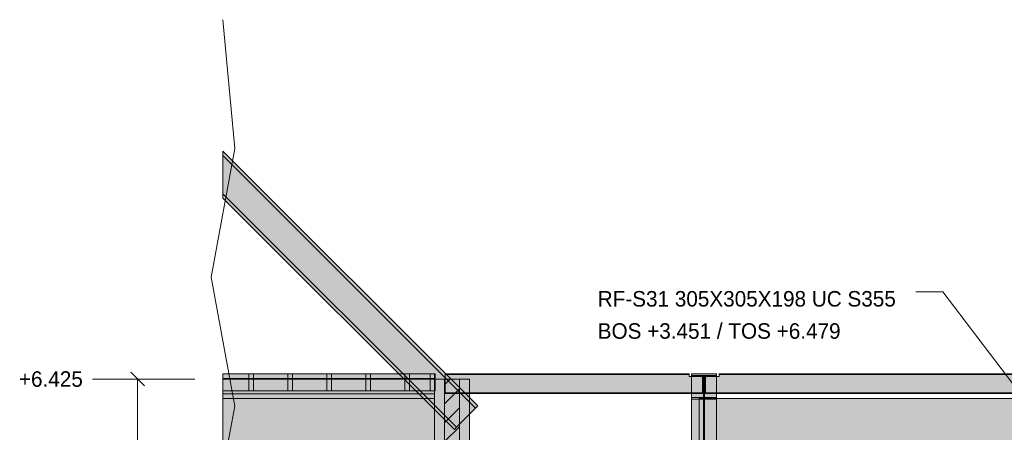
# Model space of a CAD drawing. Header units: millimetres. Extents: x 8750 to 43375, y -8109 to 26244.
# Tile 3 of 8: x 14381 to 24476, y 5879 to 10107. Entities that reach past the tile are written whole.
import ezdxf

# ---------------------------------------------------------------- set-up
doc = ezdxf.new("R2010")
doc.units = ezdxf.units.MM
for name, color, linetype in [('FILL-C_BDBDBF', 7, 'Continuous'), ('FILL-EPS', 7, 'Continuous'), ('FILL-WHITE', 7, 'Continuous'), ('LINE-CORE', 7, 'Continuous'), ('LINE-INK', 7, 'Continuous'), ('LINE-STEEL_GREY', 7, 'Continuous'), ('TEXT-INK', 7, 'Continuous')]:
    doc.layers.add(name, color=color, linetype=linetype)

msp = doc.modelspace()

# ---------------------------------------------------------------- hatches: boundary and pattern name
at = {"layer": 'FILL-C_BDBDBF', "true_color": 0xbdbdbf}
h = msp.add_hatch(color=256, dxfattribs=at)
h.dxf.hatch_style = 1
h.paths.add_polyline_path([(18889, 3350), (18737, 3350), (18737, 6425), (18889, 6425)])
at = {"layer": 'FILL-EPS', "true_color": 0xccffff}
h = msp.add_hatch(color=256, dxfattribs=at)
h.dxf.hatch_style = 1
h.paths.add_polyline_path([(18737, 6425), (18737, 3350), (18733, 3350), (18635, 3350), (18635, 5013), (18635, 6043), (18635, 6425)])
h = msp.add_hatch(color=256, dxfattribs=at)
h.dxf.hatch_style = 1
h.paths.add_polyline_path([(18991, 6425), (18991, 6043), (18991, 4380), (18991, 3350), (18889, 3350), (18889, 6425), (18893, 6425)])
at = {"layer": 'FILL-WHITE', "true_color": 0xffffff}
h = msp.add_hatch(color=256, dxfattribs=at)
h.dxf.hatch_style = 1
h.paths.add_polyline_path([(19077, 6149), (19055, 6127), (16465, 8716), (16465, 8760)])
h = msp.add_hatch(color=256, dxfattribs=at)
h.dxf.hatch_style = 1
h.paths.add_polyline_path([(19077, 6149), (19055, 6127), (16465, 8716), (16465, 8760)])
h = msp.add_hatch(color=256, dxfattribs=at)
h.dxf.hatch_style = 1
h.paths.add_polyline_path([(19077, 6149), (19055, 6127), (16465, 8716), (16465, 8760)])
h = msp.add_hatch(color=256, dxfattribs=at)
h.dxf.hatch_style = 1
h.paths.add_polyline_path([(19077, 6149), (19055, 6127), (16465, 8716), (16465, 8760)])
h = msp.add_hatch(color=256, dxfattribs=at)
h.dxf.hatch_style = 1
h.paths.add_polyline_path([(19077, 6149), (19055, 6127), (16465, 8716), (16465, 8760)])
h = msp.add_hatch(color=256, dxfattribs=at)
h.dxf.hatch_style = 1
h.paths.add_polyline_path([(19077, 6149), (19055, 6127), (16465, 8716), (16465, 8760)])
h = msp.add_hatch(color=256, dxfattribs=at)
h.dxf.hatch_style = 1
h.paths.add_polyline_path([(19055, 6127), (18859, 5931), (16465, 8324), (16465, 8716)])
h = msp.add_hatch(color=256, dxfattribs=at)
h.dxf.hatch_style = 1
h.paths.add_polyline_path([(19055, 6127), (19055, 6127), (18859, 5931), (16465, 8324), (16465, 8716)])
h = msp.add_hatch(color=256, dxfattribs=at)
h.dxf.hatch_style = 1
h.paths.add_polyline_path([(19055, 6127), (18859, 5931), (16465, 8324), (16465, 8716)])
h = msp.add_hatch(color=256, dxfattribs=at)
h.dxf.hatch_style = 1
h.paths.add_polyline_path([(19055, 6127), (18859, 5931), (16465, 8324), (16465, 8716)])
h = msp.add_hatch(color=256, dxfattribs=at)
h.dxf.hatch_style = 1
h.paths.add_polyline_path([(19055, 6127), (18859, 5931), (16465, 8324), (16465, 8716)])
h = msp.add_hatch(color=256, dxfattribs=at)
h.dxf.hatch_style = 1
h.paths.add_polyline_path([(19055, 6127), (18859, 5931), (16465, 8324), (16465, 8716)])
h = msp.add_hatch(color=256, dxfattribs=at)
h.dxf.hatch_style = 1
h.paths.add_polyline_path([(18859, 5931), (18859, 5931), (18859, 5931), (18859, 5931), (18837, 5908), (16465, 8280), (16465, 8324)])
h = msp.add_hatch(color=256, dxfattribs=at)
h.dxf.hatch_style = 1
h.paths.add_polyline_path([(18859, 5931), (18859, 5931), (18859, 5931), (18859, 5931), (18837, 5908), (16465, 8280), (16465, 8324)])
h = msp.add_hatch(color=256, dxfattribs=at)
h.dxf.hatch_style = 1
h.paths.add_polyline_path([(18859, 5931), (18859, 5931), (18859, 5931), (18859, 5931), (18837, 5908), (16465, 8280), (16465, 8324)])
h = msp.add_hatch(color=256, dxfattribs=at)
h.dxf.hatch_style = 1
h.paths.add_polyline_path([(18859, 5931), (18859, 5931), (18859, 5931), (18859, 5931), (18837, 5908), (16465, 8280), (16465, 8324)])
h = msp.add_hatch(color=256, dxfattribs=at)
h.dxf.hatch_style = 1
h.paths.add_polyline_path([(18859, 5931), (18859, 5931), (18859, 5931), (18859, 5931), (18837, 5908), (16465, 8280), (16465, 8324)])
h = msp.add_hatch(color=256, dxfattribs=at)
h.dxf.hatch_style = 1
h.paths.add_polyline_path([(18859, 5931), (18859, 5931), (18859, 5931), (18859, 5931), (18837, 5908), (16465, 8280), (16465, 8324)])
h = msp.add_hatch(color=256, dxfattribs=at)
h.dxf.hatch_style = 1
h.paths.add_polyline_path([(18635, 6479), (18635, 6432), (16465, 6432), (16465, 6479)])
h = msp.add_hatch(color=256, dxfattribs=at)
h.dxf.hatch_style = 1
h.paths.add_polyline_path([(18635, 6479), (18635, 6479), (18635, 6432), (16465, 6432), (16465, 6479)])
h = msp.add_hatch(color=256, dxfattribs=at)
h.dxf.hatch_style = 1
h.paths.add_polyline_path([(18635, 6479), (18635, 6432), (16465, 6432), (16465, 6479)])
h = msp.add_hatch(color=256, dxfattribs=at)
h.dxf.hatch_style = 1
h.paths.add_polyline_path([(18635, 6479), (18635, 6479), (18635, 6432), (16465, 6432), (16465, 6479)])
h = msp.add_hatch(color=256, dxfattribs=at)
h.dxf.hatch_style = 1
h.paths.add_polyline_path([(18635, 6479), (18635, 6432), (16465, 6432), (16465, 6479)])
h = msp.add_hatch(color=256, dxfattribs=at)
h.dxf.hatch_style = 1
h.paths.add_polyline_path([(18635, 6479), (18635, 6479), (18635, 6432), (16465, 6432), (16465, 6479)])
h = msp.add_hatch(color=256, dxfattribs=at)
h.dxf.hatch_style = 1
h.paths.add_polyline_path([(18635, 6479), (18635, 6432), (16465, 6432), (16465, 6479)])
h = msp.add_hatch(color=256, dxfattribs=at)
h.dxf.hatch_style = 1
h.paths.add_polyline_path([(18635, 6479), (18635, 6479), (18635, 6432), (16465, 6432), (16465, 6479)])
h = msp.add_hatch(color=256, dxfattribs=at)
h.dxf.hatch_style = 1
h.paths.add_polyline_path([(18635, 6479), (18635, 6432), (16465, 6432), (16465, 6479)])
h = msp.add_hatch(color=256, dxfattribs=at)
h.dxf.hatch_style = 1
h.paths.add_polyline_path([(18635, 6479), (18635, 6479), (18635, 6432), (16465, 6432), (16465, 6479)])
h = msp.add_hatch(color=256, dxfattribs=at)
h.dxf.hatch_style = 1
h.paths.add_polyline_path([(18635, 6479), (18635, 6432), (16465, 6432), (16465, 6479)])
h = msp.add_hatch(color=256, dxfattribs=at)
h.dxf.hatch_style = 1
h.paths.add_polyline_path([(18635, 6479), (18635, 6479), (18635, 6432), (16465, 6432), (16465, 6479)])
h = msp.add_hatch(color=256, dxfattribs=at)
h.dxf.hatch_style = 1
h.paths.add_polyline_path([(18635, 6479), (18635, 6432), (16465, 6432), (16465, 6479)])
h = msp.add_hatch(color=256, dxfattribs=at)
h.dxf.hatch_style = 1
h.paths.add_polyline_path([(18635, 6479), (18635, 6479), (18635, 6432), (16465, 6432), (16465, 6479)])
h = msp.add_hatch(color=256, dxfattribs=at)
h.dxf.hatch_style = 1
h.paths.add_polyline_path([(18635, 6479), (18635, 6432), (16465, 6432), (16465, 6479)])
h = msp.add_hatch(color=256, dxfattribs=at)
h.dxf.hatch_style = 1
h.paths.add_polyline_path([(18635, 6479), (18635, 6479), (18635, 6432), (16465, 6432), (16465, 6479)])
h = msp.add_hatch(color=256, dxfattribs=at)
h.dxf.hatch_style = 1
h.paths.add_polyline_path([(18635, 6479), (18635, 6432), (16465, 6432), (16465, 6479)])
h = msp.add_hatch(color=256, dxfattribs=at)
h.dxf.hatch_style = 1
h.paths.add_polyline_path([(18635, 6479), (18635, 6479), (18635, 6432), (16465, 6432), (16465, 6479)])
h = msp.add_hatch(color=256, dxfattribs=at)
h.dxf.hatch_style = 1
h.paths.add_polyline_path([(18635, 6479), (18635, 6432), (16465, 6432), (16465, 6479)])
h = msp.add_hatch(color=256, dxfattribs=at)
h.dxf.hatch_style = 1
h.paths.add_polyline_path([(18635, 6479), (18635, 6479), (18635, 6432), (16465, 6432), (16465, 6479)])
h = msp.add_hatch(color=256, dxfattribs=at)
h.dxf.hatch_style = 1
h.paths.add_polyline_path([(18635, 6479), (18635, 6432), (16465, 6432), (16465, 6479)])
h = msp.add_hatch(color=256, dxfattribs=at)
h.dxf.hatch_style = 1
h.paths.add_polyline_path([(18635, 6479), (18635, 6479), (18635, 6432), (16465, 6432), (16465, 6479)])
h = msp.add_hatch(color=256, dxfattribs=at)
h.dxf.hatch_style = 1
h.paths.add_polyline_path([(18635, 6479), (18635, 6432), (16465, 6432), (16465, 6479)])
h = msp.add_hatch(color=256, dxfattribs=at)
h.dxf.hatch_style = 1
h.paths.add_polyline_path([(18635, 6479), (18635, 6479), (18635, 6432), (16465, 6432), (16465, 6479)])
h = msp.add_hatch(color=256, dxfattribs=at)
h.dxf.hatch_style = 1
h.paths.add_polyline_path([(18635, 6479), (18635, 6432), (16465, 6432), (16465, 6479)])
h = msp.add_hatch(color=256, dxfattribs=at)
h.dxf.hatch_style = 1
h.paths.add_polyline_path([(18635, 6479), (18635, 6479), (18635, 6432), (16465, 6432), (16465, 6479)])
h = msp.add_hatch(color=256, dxfattribs=at)
h.dxf.hatch_style = 1
h.paths.add_polyline_path([(18635, 6479), (18635, 6432), (16465, 6432), (16465, 6479)])
h = msp.add_hatch(color=256, dxfattribs=at)
h.dxf.hatch_style = 1
h.paths.add_polyline_path([(18635, 6479), (18635, 6479), (18635, 6432), (16465, 6432), (16465, 6479)])
h = msp.add_hatch(color=256, dxfattribs=at)
h.dxf.hatch_style = 1
h.paths.add_polyline_path([(18635, 6479), (18635, 6432), (16465, 6432), (16465, 6479)])
h = msp.add_hatch(color=256, dxfattribs=at)
h.dxf.hatch_style = 1
h.paths.add_polyline_path([(18635, 6479), (18635, 6479), (18635, 6432), (16465, 6432), (16465, 6479)])
h = msp.add_hatch(color=256, dxfattribs=at)
h.dxf.hatch_style = 1
h.paths.add_polyline_path([(18635, 6479), (18635, 6432), (16465, 6432), (16465, 6479)])
h = msp.add_hatch(color=256, dxfattribs=at)
h.dxf.hatch_style = 1
h.paths.add_polyline_path([(18635, 6479), (18635, 6479), (18635, 6432), (16465, 6432), (16465, 6479)])
h = msp.add_hatch(color=256, dxfattribs=at)
h.dxf.hatch_style = 1
h.paths.add_polyline_path([(18635, 6479), (18635, 6432), (16465, 6432), (16465, 6479)])
h = msp.add_hatch(color=256, dxfattribs=at)
h.dxf.hatch_style = 1
h.paths.add_polyline_path([(18635, 6479), (18635, 6479), (18635, 6432), (16465, 6432), (16465, 6479)])
h = msp.add_hatch(color=256, dxfattribs=at)
h.dxf.hatch_style = 1
h.paths.add_polyline_path([(18635, 6479), (18635, 6432), (16465, 6432), (16465, 6479)])
h = msp.add_hatch(color=256, dxfattribs=at)
h.dxf.hatch_style = 1
h.paths.add_polyline_path([(18635, 6479), (18635, 6479), (18635, 6432), (16465, 6432), (16465, 6479)])
h = msp.add_hatch(color=256, dxfattribs=at)
h.dxf.hatch_style = 1
h.paths.add_polyline_path([(18635, 6479), (18635, 6432), (16465, 6432), (16465, 6479)])
h = msp.add_hatch(color=256, dxfattribs=at)
h.dxf.hatch_style = 1
h.paths.add_polyline_path([(18635, 6479), (18635, 6479), (18635, 6432), (16465, 6432), (16465, 6479)])
h = msp.add_hatch(color=256, dxfattribs=at)
h.dxf.hatch_style = 1
h.paths.add_polyline_path([(18635, 6479), (18635, 6432), (16465, 6432), (16465, 6479)])
h = msp.add_hatch(color=256, dxfattribs=at)
h.dxf.hatch_style = 1
h.paths.add_polyline_path([(18635, 6479), (18635, 6479), (18635, 6432), (16465, 6432), (16465, 6479)])
h = msp.add_hatch(color=256, dxfattribs=at)
h.dxf.hatch_style = 1
h.paths.add_polyline_path([(18635, 6479), (18635, 6304), (16465, 6304), (16465, 6479)])
h = msp.add_hatch(color=256, dxfattribs=at)
h.dxf.hatch_style = 1
h.paths.add_polyline_path([(18635, 6479), (18635, 6304), (16465, 6304), (16465, 6479)])
h = msp.add_hatch(color=256, dxfattribs=at)
h.dxf.hatch_style = 1
h.paths.add_polyline_path([(18635, 6479), (18635, 6304), (16465, 6304), (16465, 6479)])
h = msp.add_hatch(color=256, dxfattribs=at)
h.dxf.hatch_style = 1
h.paths.add_polyline_path([(18635, 6479), (18635, 6304), (16465, 6304), (16465, 6479)])
h = msp.add_hatch(color=256, dxfattribs=at)
h.dxf.hatch_style = 1
h.paths.add_polyline_path([(16779, 6479), (16779, 6304), (16729, 6304), (16729, 6479)])
h = msp.add_hatch(color=256, dxfattribs=at)
h.dxf.hatch_style = 1
h.paths.add_polyline_path([(16729, 6479), (16779, 6479), (16779, 6304), (16729, 6304)])
h = msp.add_hatch(color=256, dxfattribs=at)
h.dxf.hatch_style = 1
h.paths.add_polyline_path([(17179, 6479), (17179, 6304), (17129, 6304), (17129, 6479)])
h = msp.add_hatch(color=256, dxfattribs=at)
h.dxf.hatch_style = 1
h.paths.add_polyline_path([(17129, 6479), (17179, 6479), (17179, 6304), (17129, 6304)])
h = msp.add_hatch(color=256, dxfattribs=at)
h.dxf.hatch_style = 1
h.paths.add_polyline_path([(17579, 6479), (17579, 6304), (17529, 6304), (17529, 6479)])
h = msp.add_hatch(color=256, dxfattribs=at)
h.dxf.hatch_style = 1
h.paths.add_polyline_path([(17529, 6479), (17579, 6479), (17579, 6304), (17529, 6304)])
h = msp.add_hatch(color=256, dxfattribs=at)
h.dxf.hatch_style = 1
h.paths.add_polyline_path([(17979, 6479), (17979, 6304), (17929, 6304), (17929, 6479)])
h = msp.add_hatch(color=256, dxfattribs=at)
h.dxf.hatch_style = 1
h.paths.add_polyline_path([(17929, 6479), (17979, 6479), (17979, 6304), (17929, 6304)])
h = msp.add_hatch(color=256, dxfattribs=at)
h.dxf.hatch_style = 1
h.paths.add_polyline_path([(18379, 6479), (18379, 6304), (18329, 6304), (18329, 6479)])
h = msp.add_hatch(color=256, dxfattribs=at)
h.dxf.hatch_style = 1
h.paths.add_polyline_path([(18329, 6479), (18379, 6479), (18379, 6304), (18329, 6304)])
h = msp.add_hatch(color=256, dxfattribs=at)
h.dxf.hatch_style = 1
h.paths.add_polyline_path([(18640, 6479), (18640, 6304), (18590, 6304), (18590, 6479)])
h = msp.add_hatch(color=256, dxfattribs=at)
h.dxf.hatch_style = 1
h.paths.add_polyline_path([(18590, 6479), (18640, 6479), (18640, 6304), (18590, 6304)])
h = msp.add_hatch(color=256, dxfattribs=at)
h.dxf.hatch_style = 1
h.paths.add_polyline_path([(18742, 6479), (21245, 6479), (21245, 6479), (21245, 6471), (18742, 6471), (18742, 6471)])
h = msp.add_hatch(color=256, dxfattribs=at)
h.dxf.hatch_style = 1
h.paths.add_polyline_path([(21245, 6479), (21245, 6471), (18742, 6471), (18742, 6479)])
h = msp.add_hatch(color=256, dxfattribs=at)
h.dxf.hatch_style = 1
h.paths.add_polyline_path([(18742, 6471), (21245, 6471), (21245, 6450), (21383, 6450), (21383, 6284), (21245, 6284), (18742, 6284)])
h = msp.add_hatch(color=256, dxfattribs=at)
h.dxf.hatch_style = 1
h.paths.add_polyline_path([(21245, 6471), (21245, 6450), (21383, 6450), (21383, 6284), (21245, 6284), (18742, 6284), (18742, 6471)])
h = msp.add_hatch(color=256, dxfattribs=at)
h.dxf.hatch_style = 1
h.paths.add_polyline_path([(21270, 6479), (21270, 6479), (21268, 6479), (21268, 6479), (21268, 6479)])
h = msp.add_hatch(color=256, dxfattribs=at)
h.dxf.hatch_style = 1
h.paths.add_polyline_path([(21270, 6479), (21270, 6479), (21268, 6479), (21268, 6479), (21268, 6479)])
h = msp.add_hatch(color=256, dxfattribs=at)
h.dxf.hatch_style = 1
h.paths.add_polyline_path([(21270, 6479), (21526, 6479), (21526, 3642), (21270, 3642)])
h = msp.add_hatch(color=256, dxfattribs=at)
h.dxf.hatch_style = 1
h.paths.add_polyline_path([(21526, 6479), (21526, 6462), (21526, 6462), (21526, 6462), (21270, 6462), (21270, 6462), (21270, 6462), (21270, 6479)])
h = msp.add_hatch(color=256, dxfattribs=at)
h.dxf.hatch_style = 1
h.paths.add_polyline_path([(21526, 6479), (21526, 6462), (21526, 6462), (21526, 6462), (21403, 6462), (21403, 6236), (21526, 6236), (21526, 6219), (21526, 6219), (21526, 6219), (21270, 6219), (21270, 6236), (21270, 6236), (21270, 6236), (21393, 6236), (21393, 6462), (21270, 6462), (21270, 6479)])
h = msp.add_hatch(color=256, dxfattribs=at)
h.dxf.hatch_style = 1
h.paths.add_polyline_path([(21393, 6462), (21393, 3630), (21270, 3630), (21270, 6462)])
h = msp.add_hatch(color=256, dxfattribs=at)
h.dxf.hatch_style = 1
h.paths.add_polyline_path([(21270, 6219), (21270, 6236), (21270, 6236), (21270, 6236), (21393, 6236), (21393, 6462), (21393, 6462), (21403, 6462), (21403, 6462), (21403, 6236), (21526, 6236), (21526, 6236), (21526, 6236), (21526, 6219), (21526, 6219), (21526, 6219), (21270, 6219), (21270, 6219)])
h = msp.add_hatch(color=256, dxfattribs=at)
h.dxf.hatch_style = 1
h.paths.add_polyline_path([(21526, 6462), (21526, 3630), (21403, 3630), (21403, 6462)])
h = msp.add_hatch(color=256, dxfattribs=at)
h.dxf.hatch_style = 1
h.paths.add_polyline_path([(21413, 6450), (21551, 6450), (21551, 6471), (26087, 6471), (26087, 6471), (26087, 6471), (26087, 6471), (26087, 6450), (26225, 6450), (26225, 6284), (26087, 6284), (21551, 6284), (21551, 6284), (21413, 6284)])
h = msp.add_hatch(color=256, dxfattribs=at)
h.dxf.hatch_style = 1
h.paths.add_polyline_path([(21551, 6450), (21551, 6471), (21551, 6471), (21551, 6471), (21551, 6471), (26087, 6471), (26087, 6450), (26225, 6450), (26225, 6284), (26087, 6284), (26087, 6284), (21551, 6284), (21413, 6284), (21413, 6450)])
h = msp.add_hatch(color=256, dxfattribs=at)
h.dxf.hatch_style = 1
h.paths.add_polyline_path([(21526, 6479), (21528, 6479), (21528, 6479), (21528, 6479), (21526, 6479)])
h = msp.add_hatch(color=256, dxfattribs=at)
h.dxf.hatch_style = 1
h.paths.add_polyline_path([(21551, 6479), (26087, 6479), (26087, 6471), (21551, 6471)])
h = msp.add_hatch(color=256, dxfattribs=at)
h.dxf.hatch_style = 1
h.paths.add_polyline_path([(26087, 6479), (26087, 6471), (21551, 6471), (21551, 6479)])
h = msp.add_hatch(color=256, dxfattribs=at)
h.dxf.hatch_style = 1
h.paths.add_polyline_path([(18635, 6432), (18635, 6272), (16465, 6272), (16465, 6432)])
h = msp.add_hatch(color=256, dxfattribs=at)
h.dxf.hatch_style = 1
h.paths.add_polyline_path([(18635, 6432), (18635, 6272), (16465, 6272), (16465, 6432)])
h = msp.add_hatch(color=256, dxfattribs=at)
h.dxf.hatch_style = 1
h.paths.add_polyline_path([(18635, 6432), (18635, 6272), (16465, 6272), (16465, 6432)])
h = msp.add_hatch(color=256, dxfattribs=at)
h.dxf.hatch_style = 1
h.paths.add_polyline_path([(18635, 6432), (18635, 6272), (16465, 6272), (16465, 6432)])
h = msp.add_hatch(color=256, dxfattribs=at)
h.dxf.hatch_style = 1
h.paths.add_polyline_path([(18635, 6432), (18635, 6272), (16465, 6272), (16465, 6432)])
h = msp.add_hatch(color=256, dxfattribs=at)
h.dxf.hatch_style = 1
h.paths.add_polyline_path([(18635, 6432), (18635, 6272), (16465, 6272), (16465, 6432)])
h = msp.add_hatch(color=256, dxfattribs=at)
h.dxf.hatch_style = 1
h.paths.add_polyline_path([(18635, 6432), (18635, 6272), (16465, 6272), (16465, 6432)])
h = msp.add_hatch(color=256, dxfattribs=at)
h.dxf.hatch_style = 1
h.paths.add_polyline_path([(18635, 6432), (18635, 6272), (16465, 6272), (16465, 6432)])
h = msp.add_hatch(color=256, dxfattribs=at)
h.dxf.hatch_style = 1
h.paths.add_polyline_path([(18635, 6432), (18635, 6272), (16465, 6272), (16465, 6432)])
h = msp.add_hatch(color=256, dxfattribs=at)
h.dxf.hatch_style = 1
h.paths.add_polyline_path([(18635, 6432), (18635, 6272), (16465, 6272), (16465, 6432)])
h = msp.add_hatch(color=256, dxfattribs=at)
h.dxf.hatch_style = 1
h.paths.add_polyline_path([(18635, 6432), (18635, 6272), (16465, 6272), (16465, 6432)])
h = msp.add_hatch(color=256, dxfattribs=at)
h.dxf.hatch_style = 1
h.paths.add_polyline_path([(18635, 6432), (18635, 6272), (16465, 6272), (16465, 6432)])
h = msp.add_hatch(color=256, dxfattribs=at)
h.dxf.hatch_style = 1
h.paths.add_polyline_path([(18635, 6432), (18635, 6272), (16465, 6272), (16465, 6432)])
h = msp.add_hatch(color=256, dxfattribs=at)
h.dxf.hatch_style = 1
h.paths.add_polyline_path([(18635, 6432), (18635, 6272), (16465, 6272), (16465, 6432)])
h = msp.add_hatch(color=256, dxfattribs=at)
h.dxf.hatch_style = 1
h.paths.add_polyline_path([(18635, 6432), (18635, 6272), (16465, 6272), (16465, 6432)])
h = msp.add_hatch(color=256, dxfattribs=at)
h.dxf.hatch_style = 1
h.paths.add_polyline_path([(18635, 6432), (18635, 6272), (16465, 6272), (16465, 6432)])
h = msp.add_hatch(color=256, dxfattribs=at)
h.dxf.hatch_style = 1
h.paths.add_polyline_path([(18635, 6432), (18635, 6272), (16465, 6272), (16465, 6432)])
h = msp.add_hatch(color=256, dxfattribs=at)
h.dxf.hatch_style = 1
h.paths.add_polyline_path([(18635, 6432), (18635, 6272), (16465, 6272), (16465, 6432)])
h = msp.add_hatch(color=256, dxfattribs=at)
h.dxf.hatch_style = 1
h.paths.add_polyline_path([(18635, 6432), (18635, 6272), (16465, 6272), (16465, 6432)])
h = msp.add_hatch(color=256, dxfattribs=at)
h.dxf.hatch_style = 1
h.paths.add_polyline_path([(18635, 6432), (18635, 6272), (16465, 6272), (16465, 6432)])
h = msp.add_hatch(color=256, dxfattribs=at)
h.dxf.hatch_style = 1
h.paths.add_polyline_path([(18635, 6432), (18635, 6272), (16465, 6272), (16465, 6432)])
h = msp.add_hatch(color=256, dxfattribs=at)
h.dxf.hatch_style = 1
h.paths.add_polyline_path([(18635, 6432), (18635, 6272), (16465, 6272), (16465, 6432)])
h = msp.add_hatch(color=256, dxfattribs=at)
h.dxf.hatch_style = 1
h.paths.add_polyline_path([(18635, 6432), (18635, 6272), (16465, 6272), (16465, 6432)])
h = msp.add_hatch(color=256, dxfattribs=at)
h.dxf.hatch_style = 1
h.paths.add_polyline_path([(18635, 6432), (18635, 6272), (16465, 6272), (16465, 6432)])
h = msp.add_hatch(color=256, dxfattribs=at)
h.dxf.hatch_style = 1
h.paths.add_polyline_path([(18635, 6432), (18635, 6272), (16465, 6272), (16465, 6432)])
h = msp.add_hatch(color=256, dxfattribs=at)
h.dxf.hatch_style = 1
h.paths.add_polyline_path([(18635, 6432), (18635, 6272), (16465, 6272), (16465, 6432)])
h = msp.add_hatch(color=256, dxfattribs=at)
h.dxf.hatch_style = 1
h.paths.add_polyline_path([(18635, 6432), (18635, 6272), (16465, 6272), (16465, 6432)])
h = msp.add_hatch(color=256, dxfattribs=at)
h.dxf.hatch_style = 1
h.paths.add_polyline_path([(18635, 6432), (18635, 6272), (16465, 6272), (16465, 6432)])
h = msp.add_hatch(color=256, dxfattribs=at)
h.dxf.hatch_style = 1
h.paths.add_polyline_path([(18635, 6432), (18635, 6272), (16465, 6272), (16465, 6432)])
h = msp.add_hatch(color=256, dxfattribs=at)
h.dxf.hatch_style = 1
h.paths.add_polyline_path([(18635, 6432), (18635, 6272), (16465, 6272), (16465, 6432)])
h = msp.add_hatch(color=256, dxfattribs=at)
h.dxf.hatch_style = 1
h.paths.add_polyline_path([(18635, 6432), (18635, 6272), (16465, 6272), (16465, 6432)])
h = msp.add_hatch(color=256, dxfattribs=at)
h.dxf.hatch_style = 1
h.paths.add_polyline_path([(18635, 6432), (18635, 6272), (16465, 6272), (16465, 6432)])
h = msp.add_hatch(color=256, dxfattribs=at)
h.dxf.hatch_style = 1
h.paths.add_polyline_path([(18635, 6432), (18635, 6272), (16465, 6272), (16465, 6432)])
h = msp.add_hatch(color=256, dxfattribs=at)
h.dxf.hatch_style = 1
h.paths.add_polyline_path([(18635, 6432), (18635, 6272), (16465, 6272), (16465, 6432)])
h = msp.add_hatch(color=256, dxfattribs=at)
h.dxf.hatch_style = 1
h.paths.add_polyline_path([(18635, 6432), (18635, 6272), (16465, 6272), (16465, 6432)])
h = msp.add_hatch(color=256, dxfattribs=at)
h.dxf.hatch_style = 1
h.paths.add_polyline_path([(18635, 6432), (18635, 6272), (16465, 6272), (16465, 6432)])
h = msp.add_hatch(color=256, dxfattribs=at)
h.dxf.hatch_style = 1
h.paths.add_polyline_path([(18635, 6432), (18635, 6272), (16465, 6272), (16465, 6432)])
h = msp.add_hatch(color=256, dxfattribs=at)
h.dxf.hatch_style = 1
h.paths.add_polyline_path([(18635, 6432), (18635, 6272), (16465, 6272), (16465, 6432)])
h = msp.add_hatch(color=256, dxfattribs=at)
h.dxf.hatch_style = 1
h.paths.add_polyline_path([(18635, 6432), (18635, 6272), (16465, 6272), (16465, 6432)])
h = msp.add_hatch(color=256, dxfattribs=at)
h.dxf.hatch_style = 1
h.paths.add_polyline_path([(18635, 6432), (18635, 6272), (16465, 6272), (16465, 6432)])
h = msp.add_hatch(color=256, dxfattribs=at)
h.dxf.hatch_style = 1
h.paths.add_polyline_path([(18635, 6425), (18635, 3558), (16465, 3558), (16465, 3875), (17133, 3875), (17133, 5600), (16465, 5600), (16465, 6425)])
h = msp.add_hatch(color=256, dxfattribs=at)
h.dxf.hatch_style = 1
h.paths.add_polyline_path([(18635, 6425), (18635, 3558), (16465, 3558), (16465, 3875), (17133, 3875), (17133, 5600), (16465, 5600), (16465, 6425)])
h = msp.add_hatch(color=256, dxfattribs=at)
h.dxf.hatch_style = 1
h.paths.add_polyline_path([(18991, 6425), (18991, 3558), (18991, 3558), (18635, 3558), (18635, 6425), (18635, 6425)])
h = msp.add_hatch(color=256, dxfattribs=at)
h.dxf.hatch_style = 1
h.paths.add_polyline_path([(18635, 6425), (18991, 6425), (18991, 6425), (18991, 3558), (18635, 3558), (18635, 3556), (18635, 3556), (18635, 6425)])
h = msp.add_hatch(color=256, dxfattribs=at)
h.dxf.hatch_style = 1
h.paths.add_polyline_path([(18991, 6425), (18991, 3350), (18635, 3350), (18635, 6425)])
h = msp.add_hatch(color=256, dxfattribs=at)
h.dxf.hatch_style = 1
h.paths.add_polyline_path([(18635, 6272), (18635, 6225), (16465, 6225), (16465, 6272)])
h = msp.add_hatch(color=256, dxfattribs=at)
h.dxf.hatch_style = 1
h.paths.add_polyline_path([(18635, 6272), (18635, 6272), (18635, 6225), (16465, 6225), (16465, 6272)])
h = msp.add_hatch(color=256, dxfattribs=at)
h.dxf.hatch_style = 1
h.paths.add_polyline_path([(18635, 6272), (18635, 6225), (16465, 6225), (16465, 6272)])
h = msp.add_hatch(color=256, dxfattribs=at)
h.dxf.hatch_style = 1
h.paths.add_polyline_path([(18635, 6272), (18635, 6272), (18635, 6225), (16465, 6225), (16465, 6272)])
h = msp.add_hatch(color=256, dxfattribs=at)
h.dxf.hatch_style = 1
h.paths.add_polyline_path([(18635, 6272), (18635, 6225), (16465, 6225), (16465, 6272)])
h = msp.add_hatch(color=256, dxfattribs=at)
h.dxf.hatch_style = 1
h.paths.add_polyline_path([(18635, 6272), (18635, 6272), (18635, 6225), (16465, 6225), (16465, 6272)])
h = msp.add_hatch(color=256, dxfattribs=at)
h.dxf.hatch_style = 1
h.paths.add_polyline_path([(18635, 6272), (18635, 6225), (16465, 6225), (16465, 6272)])
h = msp.add_hatch(color=256, dxfattribs=at)
h.dxf.hatch_style = 1
h.paths.add_polyline_path([(18635, 6272), (18635, 6272), (18635, 6225), (16465, 6225), (16465, 6272)])
h = msp.add_hatch(color=256, dxfattribs=at)
h.dxf.hatch_style = 1
h.paths.add_polyline_path([(18635, 6272), (18635, 6225), (16465, 6225), (16465, 6272)])
h = msp.add_hatch(color=256, dxfattribs=at)
h.dxf.hatch_style = 1
h.paths.add_polyline_path([(18635, 6272), (18635, 6272), (18635, 6225), (16465, 6225), (16465, 6272)])
h = msp.add_hatch(color=256, dxfattribs=at)
h.dxf.hatch_style = 1
h.paths.add_polyline_path([(18635, 6272), (18635, 6225), (16465, 6225), (16465, 6272)])
h = msp.add_hatch(color=256, dxfattribs=at)
h.dxf.hatch_style = 1
h.paths.add_polyline_path([(18635, 6272), (18635, 6272), (18635, 6225), (16465, 6225), (16465, 6272)])
h = msp.add_hatch(color=256, dxfattribs=at)
h.dxf.hatch_style = 1
h.paths.add_polyline_path([(18635, 6272), (18635, 6225), (16465, 6225), (16465, 6272)])
h = msp.add_hatch(color=256, dxfattribs=at)
h.dxf.hatch_style = 1
h.paths.add_polyline_path([(18635, 6272), (18635, 6272), (18635, 6225), (16465, 6225), (16465, 6272)])
h = msp.add_hatch(color=256, dxfattribs=at)
h.dxf.hatch_style = 1
h.paths.add_polyline_path([(18635, 6272), (18635, 6225), (16465, 6225), (16465, 6272)])
h = msp.add_hatch(color=256, dxfattribs=at)
h.dxf.hatch_style = 1
h.paths.add_polyline_path([(18635, 6272), (18635, 6272), (18635, 6225), (16465, 6225), (16465, 6272)])
h = msp.add_hatch(color=256, dxfattribs=at)
h.dxf.hatch_style = 1
h.paths.add_polyline_path([(18635, 6272), (18635, 6225), (16465, 6225), (16465, 6272)])
h = msp.add_hatch(color=256, dxfattribs=at)
h.dxf.hatch_style = 1
h.paths.add_polyline_path([(18635, 6272), (18635, 6272), (18635, 6225), (16465, 6225), (16465, 6272)])
h = msp.add_hatch(color=256, dxfattribs=at)
h.dxf.hatch_style = 1
h.paths.add_polyline_path([(18635, 6272), (18635, 6225), (16465, 6225), (16465, 6272)])
h = msp.add_hatch(color=256, dxfattribs=at)
h.dxf.hatch_style = 1
h.paths.add_polyline_path([(18635, 6272), (18635, 6272), (18635, 6225), (16465, 6225), (16465, 6272)])
h = msp.add_hatch(color=256, dxfattribs=at)
h.dxf.hatch_style = 1
h.paths.add_polyline_path([(18635, 6272), (18635, 6225), (16465, 6225), (16465, 6272)])
h = msp.add_hatch(color=256, dxfattribs=at)
h.dxf.hatch_style = 1
h.paths.add_polyline_path([(18635, 6272), (18635, 6272), (18635, 6225), (16465, 6225), (16465, 6272)])
h = msp.add_hatch(color=256, dxfattribs=at)
h.dxf.hatch_style = 1
h.paths.add_polyline_path([(18635, 6272), (18635, 6225), (16465, 6225), (16465, 6272)])
h = msp.add_hatch(color=256, dxfattribs=at)
h.dxf.hatch_style = 1
h.paths.add_polyline_path([(18635, 6272), (18635, 6272), (18635, 6225), (16465, 6225), (16465, 6272)])
h = msp.add_hatch(color=256, dxfattribs=at)
h.dxf.hatch_style = 1
h.paths.add_polyline_path([(18635, 6272), (18635, 6225), (16465, 6225), (16465, 6272)])
h = msp.add_hatch(color=256, dxfattribs=at)
h.dxf.hatch_style = 1
h.paths.add_polyline_path([(18635, 6272), (18635, 6272), (18635, 6225), (16465, 6225), (16465, 6272)])
h = msp.add_hatch(color=256, dxfattribs=at)
h.dxf.hatch_style = 1
h.paths.add_polyline_path([(18635, 6272), (18635, 6225), (16465, 6225), (16465, 6272)])
h = msp.add_hatch(color=256, dxfattribs=at)
h.dxf.hatch_style = 1
h.paths.add_polyline_path([(18635, 6272), (18635, 6272), (18635, 6225), (16465, 6225), (16465, 6272)])
h = msp.add_hatch(color=256, dxfattribs=at)
h.dxf.hatch_style = 1
h.paths.add_polyline_path([(18635, 6272), (18635, 6225), (16465, 6225), (16465, 6272)])
h = msp.add_hatch(color=256, dxfattribs=at)
h.dxf.hatch_style = 1
h.paths.add_polyline_path([(18635, 6272), (18635, 6272), (18635, 6225), (16465, 6225), (16465, 6272)])
h = msp.add_hatch(color=256, dxfattribs=at)
h.dxf.hatch_style = 1
h.paths.add_polyline_path([(18635, 6272), (18635, 6225), (16465, 6225), (16465, 6272)])
h = msp.add_hatch(color=256, dxfattribs=at)
h.dxf.hatch_style = 1
h.paths.add_polyline_path([(18635, 6272), (18635, 6272), (18635, 6225), (16465, 6225), (16465, 6272)])
h = msp.add_hatch(color=256, dxfattribs=at)
h.dxf.hatch_style = 1
h.paths.add_polyline_path([(18635, 6272), (18635, 6225), (16465, 6225), (16465, 6272)])
h = msp.add_hatch(color=256, dxfattribs=at)
h.dxf.hatch_style = 1
h.paths.add_polyline_path([(18635, 6272), (18635, 6272), (18635, 6225), (16465, 6225), (16465, 6272)])
h = msp.add_hatch(color=256, dxfattribs=at)
h.dxf.hatch_style = 1
h.paths.add_polyline_path([(18635, 6272), (18635, 6225), (16465, 6225), (16465, 6272)])
h = msp.add_hatch(color=256, dxfattribs=at)
h.dxf.hatch_style = 1
h.paths.add_polyline_path([(18635, 6272), (18635, 6272), (18635, 6225), (16465, 6225), (16465, 6272)])
h = msp.add_hatch(color=256, dxfattribs=at)
h.dxf.hatch_style = 1
h.paths.add_polyline_path([(18635, 6272), (18635, 6225), (16465, 6225), (16465, 6272)])
h = msp.add_hatch(color=256, dxfattribs=at)
h.dxf.hatch_style = 1
h.paths.add_polyline_path([(18635, 6272), (18635, 6272), (18635, 6225), (16465, 6225), (16465, 6272)])
h = msp.add_hatch(color=256, dxfattribs=at)
h.dxf.hatch_style = 1
h.paths.add_polyline_path([(18635, 6272), (18635, 6225), (16465, 6225), (16465, 6272)])
h = msp.add_hatch(color=256, dxfattribs=at)
h.dxf.hatch_style = 1
h.paths.add_polyline_path([(18635, 6272), (18635, 6272), (18635, 6225), (16465, 6225), (16465, 6272)])
h = msp.add_hatch(color=256, dxfattribs=at)
h.dxf.hatch_style = 1
h.paths.add_polyline_path([(18742, 6284), (21245, 6284), (21245, 6284), (21383, 6284), (21383, 6276), (21245, 6276), (18742, 6276), (18742, 6276)])
h = msp.add_hatch(color=256, dxfattribs=at)
h.dxf.hatch_style = 1
h.paths.add_polyline_path([(21245, 6284), (21383, 6284), (21383, 6276), (21245, 6276), (21245, 6276), (18742, 6276), (18742, 6284)])
h = msp.add_hatch(color=256, dxfattribs=at)
h.dxf.hatch_style = 1
h.paths.add_polyline_path([(21413, 6284), (21551, 6284), (26087, 6284), (26087, 6284), (26225, 6284), (26225, 6276), (26087, 6276), (21551, 6276), (21551, 6276), (21413, 6276)])
h = msp.add_hatch(color=256, dxfattribs=at)
h.dxf.hatch_style = 1
h.paths.add_polyline_path([(26087, 6284), (26225, 6284), (26225, 6276), (21551, 6276), (21413, 6276), (21413, 6284)])
h = msp.add_hatch(color=256, dxfattribs=at)
h.dxf.hatch_style = 1
h.paths.add_polyline_path([(21393, 6236), (21393, 3470), (21270, 3470), (21270, 6236)])
h = msp.add_hatch(color=256, dxfattribs=at)
h.dxf.hatch_style = 1
h.paths.add_polyline_path([(21270, 3458), (21270, 6219), (21526, 6219), (21526, 6219), (21526, 3458), (21270, 3458)])
h = msp.add_hatch(color=256, dxfattribs=at)
h.dxf.hatch_style = 1
h.paths.add_polyline_path([(30552, 6225), (32806, 3971), (32806, 3350), (21348, 3350), (21348, 6225)])
h = msp.add_hatch(color=256, dxfattribs=at)
h.dxf.hatch_style = 1
h.paths.add_polyline_path([(30552, 6225), (32806, 3971), (32806, 3971), (32806, 3971), (32806, 3350), (21348, 3350), (21348, 3350), (21348, 6225)])
h = msp.add_hatch(color=256, dxfattribs=at)
h.dxf.hatch_style = 1
h.paths.add_polyline_path([(21526, 6236), (21526, 3470), (21403, 3470), (21403, 6236)])

# ---------------------------------------------------------------- linework, layer by layer
at = {"layer": 'LINE-CORE', "lineweight": 5}
for points in [[(19077, 6149), (19055, 6127), (16465, 8716), (16465, 8760)], [(19077, 6149), (19055, 6127), (16465, 8716), (16465, 8760)], [(19077, 6149), (19055, 6127), (16465, 8716), (16465, 8760)], [(19077, 6149), (19055, 6127), (16465, 8716), (16465, 8760)], [(19077, 6149), (19055, 6127), (16465, 8716), (16465, 8760)], [(19077, 6149), (19055, 6127), (16465, 8716), (16465, 8760)], [(19055, 6127), (18859, 5931), (16465, 8324), (16465, 8716)], [(19055, 6127), (19055, 6127), (18859, 5931), (16465, 8324), (16465, 8716)], [(19055, 6127), (18859, 5931), (16465, 8324), (16465, 8716)], [(19055, 6127), (18859, 5931), (16465, 8324), (16465, 8716)], [(19055, 6127), (18859, 5931), (16465, 8324), (16465, 8716)], [(19055, 6127), (18859, 5931), (16465, 8324), (16465, 8716)], [(18859, 5931), (18859, 5931), (18859, 5931), (18859, 5931), (18837, 5908), (16465, 8280), (16465, 8324)], [(18859, 5931), (18859, 5931), (18859, 5931), (18859, 5931), (18837, 5908), (16465, 8280), (16465, 8324)], [(18859, 5931), (18859, 5931), (18859, 5931), (18859, 5931), (18837, 5908), (16465, 8280), (16465, 8324)], [(18859, 5931), (18859, 5931), (18859, 5931), (18859, 5931), (18837, 5908), (16465, 8280), (16465, 8324)], [(18859, 5931), (18859, 5931), (18859, 5931), (18859, 5931), (18837, 5908), (16465, 8280), (16465, 8324)], [(18859, 5931), (18859, 5931), (18859, 5931), (18859, 5931), (18837, 5908), (16465, 8280), (16465, 8324)], [(18635, 6479), (18635, 6432), (16465, 6432), (16465, 6479)], [(18635, 6479), (18635, 6479), (18635, 6432), (16465, 6432), (16465, 6479)], [(18635, 6479), (18635, 6432), (16465, 6432), (16465, 6479)], [(18635, 6479), (18635, 6479), (18635, 6432), (16465, 6432), (16465, 6479)], [(18635, 6479), (18635, 6432), (16465, 6432), (16465, 6479)], [(18635, 6479), (18635, 6479), (18635, 6432), (16465, 6432), (16465, 6479)], [(18635, 6479), (18635, 6432), (16465, 6432), (16465, 6479)], [(18635, 6479), (18635, 6479), (18635, 6432), (16465, 6432), (16465, 6479)], [(18635, 6479), (18635, 6432), (16465, 6432), (16465, 6479)], [(18635, 6479), (18635, 6479), (18635, 6432), (16465, 6432), (16465, 6479)], [(18635, 6479), (18635, 6432), (16465, 6432), (16465, 6479)], [(18635, 6479), (18635, 6479), (18635, 6432), (16465, 6432), (16465, 6479)], [(18635, 6479), (18635, 6432), (16465, 6432), (16465, 6479)], [(18635, 6479), (18635, 6479), (18635, 6432), (16465, 6432), (16465, 6479)], [(18635, 6479), (18635, 6432), (16465, 6432), (16465, 6479)], [(18635, 6479), (18635, 6479), (18635, 6432), (16465, 6432), (16465, 6479)], [(18635, 6479), (18635, 6432), (16465, 6432), (16465, 6479)], [(18635, 6479), (18635, 6479), (18635, 6432), (16465, 6432), (16465, 6479)], [(18635, 6479), (18635, 6432), (16465, 6432), (16465, 6479)], [(18635, 6479), (18635, 6479), (18635, 6432), (16465, 6432), (16465, 6479)], [(18635, 6479), (18635, 6432), (16465, 6432), (16465, 6479)], [(18635, 6479), (18635, 6479), (18635, 6432), (16465, 6432), (16465, 6479)], [(18635, 6479), (18635, 6432), (16465, 6432), (16465, 6479)], [(18635, 6479), (18635, 6479), (18635, 6432), (16465, 6432), (16465, 6479)], [(18635, 6479), (18635, 6432), (16465, 6432), (16465, 6479)], [(18635, 6479), (18635, 6479), (18635, 6432), (16465, 6432), (16465, 6479)], [(18635, 6479), (18635, 6432), (16465, 6432), (16465, 6479)], [(18635, 6479), (18635, 6479), (18635, 6432), (16465, 6432), (16465, 6479)], [(18635, 6479), (18635, 6432), (16465, 6432), (16465, 6479)], [(18635, 6479), (18635, 6479), (18635, 6432), (16465, 6432), (16465, 6479)], [(18635, 6479), (18635, 6432), (16465, 6432), (16465, 6479)], [(18635, 6479), (18635, 6479), (18635, 6432), (16465, 6432), (16465, 6479)], [(18635, 6479), (18635, 6432), (16465, 6432), (16465, 6479)], [(18635, 6479), (18635, 6479), (18635, 6432), (16465, 6432), (16465, 6479)], [(18635, 6479), (18635, 6432), (16465, 6432), (16465, 6479)], [(18635, 6479), (18635, 6479), (18635, 6432), (16465, 6432), (16465, 6479)], [(18635, 6479), (18635, 6432), (16465, 6432), (16465, 6479)], [(18635, 6479), (18635, 6479), (18635, 6432), (16465, 6432), (16465, 6479)], [(18635, 6479), (18635, 6432), (16465, 6432), (16465, 6479)], [(18635, 6479), (18635, 6479), (18635, 6432), (16465, 6432), (16465, 6479)], [(18635, 6479), (18635, 6304), (16465, 6304), (16465, 6479)], [(18635, 6479), (18635, 6304), (16465, 6304), (16465, 6479)], [(18635, 6479), (18635, 6304), (16465, 6304), (16465, 6479)], [(18635, 6479), (18635, 6304), (16465, 6304), (16465, 6479)], [(16779, 6479), (16779, 6304), (16729, 6304), (16729, 6479)], [(16729, 6479), (16779, 6479), (16779, 6304), (16729, 6304)], [(17179, 6479), (17179, 6304), (17129, 6304), (17129, 6479)], [(17129, 6479), (17179, 6479), (17179, 6304), (17129, 6304)], [(17579, 6479), (17579, 6304), (17529, 6304), (17529, 6479)], [(17529, 6479), (17579, 6479), (17579, 6304), (17529, 6304)], [(17979, 6479), (17979, 6304), (17929, 6304), (17929, 6479)], [(17929, 6479), (17979, 6479), (17979, 6304), (17929, 6304)], [(18379, 6479), (18379, 6304), (18329, 6304), (18329, 6479)], [(18329, 6479), (18379, 6479), (18379, 6304), (18329, 6304)], [(18640, 6479), (18640, 6304), (18590, 6304), (18590, 6479)], [(18590, 6479), (18640, 6479), (18640, 6304), (18590, 6304)], [(18742, 6479), (21245, 6479), (21245, 6479), (21245, 6471), (18742, 6471), (18742, 6471)], [(21245, 6479), (21245, 6471), (18742, 6471), (18742, 6479)], [(18742, 6471), (21245, 6471), (21245, 6450), (21383, 6450), (21383, 6284), (21245, 6284), (18742, 6284)], [(21245, 6471), (21245, 6450), (21383, 6450), (21383, 6284), (21245, 6284), (18742, 6284), (18742, 6471)], [(21270, 6479), (21270, 6479), (21268, 6479), (21268, 6479), (21268, 6479)], [(21270, 6479), (21270, 6479), (21268, 6479), (21268, 6479), (21268, 6479)], [(21270, 6479), (21526, 6479), (21526, 3642), (21270, 3642)], [(21526, 6479), (21526, 6462), (21526, 6462), (21526, 6462), (21270, 6462), (21270, 6462), (21270, 6462), (21270, 6479)], [(21526, 6479), (21526, 6462), (21526, 6462), (21526, 6462), (21403, 6462), (21403, 6236), (21526, 6236), (21526, 6219), (21526, 6219), (21526, 6219), (21270, 6219), (21270, 6236), (21270, 6236), (21270, 6236), (21393, 6236), (21393, 6462), (21270, 6462), (21270, 6479)], [(21393, 6462), (21393, 3630), (21270, 3630), (21270, 6462)], [(21270, 6219), (21270, 6236), (21270, 6236), (21270, 6236), (21393, 6236), (21393, 6462), (21393, 6462), (21403, 6462), (21403, 6462), (21403, 6236), (21526, 6236), (21526, 6236), (21526, 6236), (21526, 6219), (21526, 6219), (21526, 6219), (21270, 6219), (21270, 6219)], [(21526, 6462), (21526, 3630), (21403, 3630), (21403, 6462)], [(21413, 6450), (21551, 6450), (21551, 6471), (26087, 6471), (26087, 6471), (26087, 6471), (26087, 6471), (26087, 6450), (26225, 6450), (26225, 6284), (26087, 6284), (21551, 6284), (21551, 6284), (21413, 6284)], [(21551, 6450), (21551, 6471), (21551, 6471), (21551, 6471), (21551, 6471), (26087, 6471), (26087, 6450), (26225, 6450), (26225, 6284), (26087, 6284), (26087, 6284), (21551, 6284), (21413, 6284), (21413, 6450)], [(21526, 6479), (21528, 6479), (21528, 6479), (21528, 6479), (21526, 6479)], [(21551, 6479), (26087, 6479), (26087, 6471), (21551, 6471)], [(26087, 6479), (26087, 6471), (21551, 6471), (21551, 6479)], [(18635, 6432), (18635, 6272), (16465, 6272), (16465, 6432)], [(18635, 6432), (18635, 6272), (16465, 6272), (16465, 6432)], [(18635, 6432), (18635, 6272), (16465, 6272), (16465, 6432)], [(18635, 6432), (18635, 6272), (16465, 6272), (16465, 6432)], [(18635, 6432), (18635, 6272), (16465, 6272), (16465, 6432)], [(18635, 6432), (18635, 6272), (16465, 6272), (16465, 6432)], [(18635, 6432), (18635, 6272), (16465, 6272), (16465, 6432)], [(18635, 6432), (18635, 6272), (16465, 6272), (16465, 6432)], [(18635, 6432), (18635, 6272), (16465, 6272), (16465, 6432)], [(18635, 6432), (18635, 6272), (16465, 6272), (16465, 6432)], [(18635, 6432), (18635, 6272), (16465, 6272), (16465, 6432)], [(18635, 6432), (18635, 6272), (16465, 6272), (16465, 6432)], [(18635, 6432), (18635, 6272), (16465, 6272), (16465, 6432)], [(18635, 6432), (18635, 6272), (16465, 6272), (16465, 6432)], [(18635, 6432), (18635, 6272), (16465, 6272), (16465, 6432)], [(18635, 6432), (18635, 6272), (16465, 6272), (16465, 6432)], [(18635, 6432), (18635, 6272), (16465, 6272), (16465, 6432)], [(18635, 6432), (18635, 6272), (16465, 6272), (16465, 6432)], [(18635, 6432), (18635, 6272), (16465, 6272), (16465, 6432)], [(18635, 6432), (18635, 6272), (16465, 6272), (16465, 6432)], [(18635, 6432), (18635, 6272), (16465, 6272), (16465, 6432)], [(18635, 6432), (18635, 6272), (16465, 6272), (16465, 6432)], [(18635, 6432), (18635, 6272), (16465, 6272), (16465, 6432)], [(18635, 6432), (18635, 6272), (16465, 6272), (16465, 6432)], [(18635, 6432), (18635, 6272), (16465, 6272), (16465, 6432)], [(18635, 6432), (18635, 6272), (16465, 6272), (16465, 6432)], [(18635, 6432), (18635, 6272), (16465, 6272), (16465, 6432)], [(18635, 6432), (18635, 6272), (16465, 6272), (16465, 6432)], [(18635, 6432), (18635, 6272), (16465, 6272), (16465, 6432)], [(18635, 6432), (18635, 6272), (16465, 6272), (16465, 6432)], [(18635, 6432), (18635, 6272), (16465, 6272), (16465, 6432)], [(18635, 6432), (18635, 6272), (16465, 6272), (16465, 6432)], [(18635, 6432), (18635, 6272), (16465, 6272), (16465, 6432)], [(18635, 6432), (18635, 6272), (16465, 6272), (16465, 6432)], [(18635, 6432), (18635, 6272), (16465, 6272), (16465, 6432)], [(18635, 6432), (18635, 6272), (16465, 6272), (16465, 6432)], [(18635, 6432), (18635, 6272), (16465, 6272), (16465, 6432)], [(18635, 6432), (18635, 6272), (16465, 6272), (16465, 6432)], [(18635, 6432), (18635, 6272), (16465, 6272), (16465, 6432)], [(18635, 6432), (18635, 6272), (16465, 6272), (16465, 6432)], [(18635, 6425), (18635, 3558), (16465, 3558), (16465, 3875), (17133, 3875), (17133, 5600), (16465, 5600), (16465, 6425)], [(18635, 6425), (18635, 3558), (16465, 3558), (16465, 3875), (17133, 3875), (17133, 5600), (16465, 5600), (16465, 6425)], [(18991, 6425), (18991, 3558), (18991, 3558), (18635, 3558), (18635, 6425), (18635, 6425)], [(18635, 6425), (18991, 6425), (18991, 6425), (18991, 3558), (18635, 3558), (18635, 3556), (18635, 3556), (18635, 6425)], [(18991, 6425), (18991, 3350), (18635, 3350), (18635, 6425)], [(18635, 6272), (18635, 6225), (16465, 6225), (16465, 6272)], [(18635, 6272), (18635, 6272), (18635, 6225), (16465, 6225), (16465, 6272)], [(18635, 6272), (18635, 6225), (16465, 6225), (16465, 6272)], [(18635, 6272), (18635, 6272), (18635, 6225), (16465, 6225), (16465, 6272)], [(18635, 6272), (18635, 6225), (16465, 6225), (16465, 6272)], [(18635, 6272), (18635, 6272), (18635, 6225), (16465, 6225), (16465, 6272)], [(18635, 6272), (18635, 6225), (16465, 6225), (16465, 6272)], [(18635, 6272), (18635, 6272), (18635, 6225), (16465, 6225), (16465, 6272)], [(18635, 6272), (18635, 6225), (16465, 6225), (16465, 6272)], [(18635, 6272), (18635, 6272), (18635, 6225), (16465, 6225), (16465, 6272)], [(18635, 6272), (18635, 6225), (16465, 6225), (16465, 6272)], [(18635, 6272), (18635, 6272), (18635, 6225), (16465, 6225), (16465, 6272)], [(18635, 6272), (18635, 6225), (16465, 6225), (16465, 6272)], [(18635, 6272), (18635, 6272), (18635, 6225), (16465, 6225), (16465, 6272)], [(18635, 6272), (18635, 6225), (16465, 6225), (16465, 6272)], [(18635, 6272), (18635, 6272), (18635, 6225), (16465, 6225), (16465, 6272)], [(18635, 6272), (18635, 6225), (16465, 6225), (16465, 6272)], [(18635, 6272), (18635, 6272), (18635, 6225), (16465, 6225), (16465, 6272)], [(18635, 6272), (18635, 6225), (16465, 6225), (16465, 6272)], [(18635, 6272), (18635, 6272), (18635, 6225), (16465, 6225), (16465, 6272)], [(18635, 6272), (18635, 6225), (16465, 6225), (16465, 6272)], [(18635, 6272), (18635, 6272), (18635, 6225), (16465, 6225), (16465, 6272)], [(18635, 6272), (18635, 6225), (16465, 6225), (16465, 6272)], [(18635, 6272), (18635, 6272), (18635, 6225), (16465, 6225), (16465, 6272)], [(18635, 6272), (18635, 6225), (16465, 6225), (16465, 6272)], [(18635, 6272), (18635, 6272), (18635, 6225), (16465, 6225), (16465, 6272)], [(18635, 6272), (18635, 6225), (16465, 6225), (16465, 6272)], [(18635, 6272), (18635, 6272), (18635, 6225), (16465, 6225), (16465, 6272)], [(18635, 6272), (18635, 6225), (16465, 6225), (16465, 6272)], [(18635, 6272), (18635, 6272), (18635, 6225), (16465, 6225), (16465, 6272)], [(18635, 6272), (18635, 6225), (16465, 6225), (16465, 6272)], [(18635, 6272), (18635, 6272), (18635, 6225), (16465, 6225), (16465, 6272)], [(18635, 6272), (18635, 6225), (16465, 6225), (16465, 6272)], [(18635, 6272), (18635, 6272), (18635, 6225), (16465, 6225), (16465, 6272)], [(18635, 6272), (18635, 6225), (16465, 6225), (16465, 6272)], [(18635, 6272), (18635, 6272), (18635, 6225), (16465, 6225), (16465, 6272)], [(18635, 6272), (18635, 6225), (16465, 6225), (16465, 6272)], [(18635, 6272), (18635, 6272), (18635, 6225), (16465, 6225), (16465, 6272)], [(18635, 6272), (18635, 6225), (16465, 6225), (16465, 6272)], [(18635, 6272), (18635, 6272), (18635, 6225), (16465, 6225), (16465, 6272)], [(18742, 6284), (21245, 6284), (21245, 6284), (21383, 6284), (21383, 6276), (21245, 6276), (18742, 6276), (18742, 6276)], [(21245, 6284), (21383, 6284), (21383, 6276), (21245, 6276), (21245, 6276), (18742, 6276), (18742, 6284)], [(21413, 6284), (21551, 6284), (26087, 6284), (26087, 6284), (26225, 6284), (26225, 6276), (26087, 6276), (21551, 6276), (21551, 6276), (21413, 6276)], [(26087, 6284), (26225, 6284), (26225, 6276), (21551, 6276), (21413, 6276), (21413, 6284)], [(21393, 6236), (21393, 3470), (21270, 3470), (21270, 6236)], [(21270, 3458), (21270, 6219), (21526, 6219), (21526, 6219), (21526, 3458), (21270, 3458)], [(30552, 6225), (32806, 3971), (32806, 3350), (21348, 3350), (21348, 6225)], [(30552, 6225), (32806, 3971), (32806, 3971), (32806, 3971), (32806, 3350), (21348, 3350), (21348, 3350), (21348, 6225)], [(21526, 6236), (21526, 3470), (21403, 3470), (21403, 6236)]]:
    msp.add_lwpolyline(points, close=True, dxfattribs=at)
at = {"layer": 'LINE-INK', "lineweight": 5}
for p, q in [((16585, 8787), (16465, 10107)), ((16345, 7468), (16585, 8787)), ((16585, 6148), (16345, 7468)), ((23844, 7317), (23569, 7317)), ((24681, 6219), (23844, 7317)), ((15661, 6354), (15520, 6496)), ((15238, 6425), (15128, 6425)), ((15403, 6425), (15238, 6425)), ((16178, 6425), (15403, 6425)), ((15590, -100), (15590, 6425)), ((16345, 4828), (16585, 6148))]:
    msp.add_line(p, q, dxfattribs=at)
for points in [[(18737, 6425), (18737, 3350), (18733, 3350), (18635, 3350), (18635, 5013), (18635, 6043), (18635, 6425)], [(18991, 6043), (18991, 4380), (18991, 3350), (18889, 3350), (18737, 3350), (18733, 3350), (18635, 3350), (18635, 5013), (18635, 6043), (18635, 6425), (18737, 6425), (18889, 6425), (18893, 6425), (18991, 6425)], [(18889, 3350), (18737, 3350), (18737, 6425), (18889, 6425)], [(18991, 6425), (18991, 6043), (18991, 4380), (18991, 3350), (18889, 3350), (18889, 6425), (18893, 6425)]]:
    msp.add_lwpolyline(points, close=True, dxfattribs=at)
at = {"layer": 'LINE-STEEL_GREY', "lineweight": 5}
for p, q in [((18737, 6367), (18795, 6425)), ((18737, 6172), (18889, 6325)), ((18737, 5978), (18889, 6130)), ((18737, 5784), (18889, 5936))]:
    msp.add_line(p, q, dxfattribs=at)

# ---------------------------------------------------------------- texts
at = {"layer": 'TEXT-INK'}
for s, height, p in [('RF-S31 305X305X198 UC S355', 158.75, (20307, 7168)), ('BOS +3.451 / TOS +6.479', 158.75, (20307, 6838)), ('+6.425', 158.7, (14373, 6346))]:
    msp.add_text(s, height=height, dxfattribs=at).set_placement(p)

doc.saveas('drawing.dxf')
